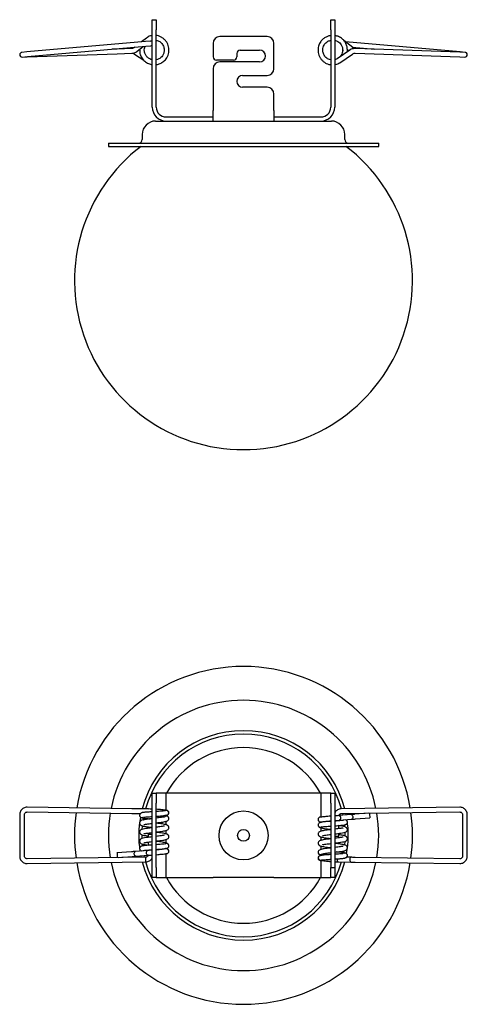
# Model space of a CAD drawing. Header units: millimetres. Extents: x 156 to 288, y 213 to 505.
import ezdxf

# ---------------------------------------------------------------- set-up
doc = ezdxf.new("R2010")
doc.units = ezdxf.units.MM
doc.header["$LTSCALE"] = 2

msp = doc.modelspace()

# ---------------------------------------------------------------- linework, layer by layer
at = {"color": 7, "linetype": 'Continuous', "lineweight": 25}
for p, q in [((195.27, 504.94), (196.47, 504.94)), ((195.27, 501.94), (195.27, 504.94)), ((196.47, 504.94), (196.47, 501.94)), ((248.07, 501.94), (248.07, 504.94)), ((248.07, 504.94), (249.27, 504.94)), ((249.27, 504.94), (249.27, 501.94)), ((195.27, 479.04), (195.27, 501.94)), ((196.47, 479.04), (196.47, 501.94)), ((248.07, 501.94), (248.07, 479.04)), ((249.27, 501.94), (249.27, 479.04)), ((193.26, 498.47), (158.19, 495.41)), ((193.54, 499.52), (192.08, 498.37)), ((194.74, 498.6), (193.26, 498.47)), ((229.27, 499.94), (215.27, 499.94)), ((254.59, 496.69), (251.98, 498.74)), ((158.32, 494.01), (193.38, 497.08)), ((184.87, 496.26), (183.42, 496.21)), ((189.19, 496.41), (184.87, 496.26)), ((189.2, 496.41), (189.19, 496.41)), ((190.08, 496.79), (189.95, 496.69)), ((189.96, 496.68), (189.95, 496.69)), ((190.82, 495.59), (192.62, 497.01)), ((193.38, 497.08), (194.86, 497.21)), ((213.27, 497.94), (213.27, 493.94)), ((221.27, 495.94), (227.02, 495.94)), ((231.27, 490.44), (231.27, 497.94)), ((253.73, 495.94), (249.95, 493.37)), ((250.97, 497.76), (250.97, 497.76)), ((251.39, 497.06), (251.39, 497.06)), ((251.6, 496.01), (251.55, 495.44)), ((286.34, 495.41), (252.45, 498.37)), ((252.94, 495.41), (253.01, 495.79)), ((252.98, 496.17), (253.48, 495.77)), ((254.45, 496.79), (261.11, 496.21)), ((286.3, 495.33), (255.34, 496.41)), ((255.34, 496.41), (255.34, 496.41)), ((158.19, 495.41), (156.68, 495.27)), ((156.77, 493.88), (158.28, 493.93)), ((156.8, 493.88), (158.32, 494.01)), ((158.28, 493.93), (184.91, 494.86)), ((184.91, 494.86), (189.24, 495.01)), ((190.02, 494.78), (192.76, 492.92)), ((219.27, 492.94), (214.27, 492.94)), ((220.27, 494.94), (220.27, 493.94)), ((249.95, 493.37), (249.31, 493.08)), ((250.74, 492.21), (254.52, 494.78)), ((255.29, 495.01), (286.25, 493.93)), ((255.29, 495.01), (255.29, 495.01)), ((286.25, 493.93), (287.77, 493.88)), ((287.82, 495.27), (286.3, 495.33)), ((287.85, 495.27), (286.34, 495.41)), ((213.27, 490.44), (213.27, 478.04)), ((227.02, 492.44), (215.27, 492.44)), ((222.02, 488.44), (229.27, 488.44)), ((229.27, 484.94), (222.02, 484.94)), ((231.27, 478.04), (231.27, 482.94)), ((213.27, 474.94), (213.27, 478.04)), ((231.27, 478.04), (231.27, 474.94)), ((199.37, 476.14), (213.27, 476.14)), ((231.27, 476.14), (245.17, 476.14)), ((196.27, 474.94), (199.37, 474.94)), ((199.47, 474.94), (222.27, 474.94)), ((222.27, 474.94), (245.07, 474.94)), ((245.17, 474.94), (248.27, 474.94)), ((192.27, 470.94), (192.27, 469.44)), ((252.27, 469.44), (252.27, 470.94)), ((182.27, 468.44), (182.27, 467.44)), ((182.27, 468.44), (262.27, 468.44)), ((182.27, 467.44), (262.27, 467.44)), ((262.27, 467.44), (262.27, 468.44)), ((195.27, 275.99), (196.47, 275.99)), ((195.27, 272.99), (195.27, 275.99)), ((196.47, 275.99), (196.47, 272.99)), ((199.37, 275.99), (196.47, 275.99)), ((245.17, 275.99), (199.37, 275.99)), ((199.37, 270.89), (199.37, 275.99)), ((248.07, 275.99), (245.17, 275.99)), ((245.17, 275.99), (245.17, 268.91)), ((248.07, 275.99), (249.27, 275.99)), ((248.07, 272.99), (248.07, 275.99)), ((249.27, 275.99), (249.27, 272.99)), ((189.23, 271.4), (158.27, 271.82)), ((194.2, 271.31), (190.43, 271.38)), ((190.47, 271.38), (190.43, 271.38)), ((194.24, 271.3), (194.2, 271.31)), ((195.27, 253.99), (195.27, 272.99)), ((196.47, 253.99), (196.47, 272.99)), ((248.07, 272.99), (248.07, 253.99)), ((249.27, 272.99), (249.27, 253.99)), ((286.27, 271.82), (251.2, 271.35)), ((251.21, 271.34), (251.2, 271.35)), ((156.04, 269.62), (156.04, 257.36)), ((157.44, 257.36), (157.44, 269.62)), ((158.25, 270.42), (189.21, 270)), ((190.4, 269.98), (191.79, 269.96)), ((199.37, 269.29), (199.37, 269.44)), ((254.09, 269.65), (250.51, 269.35)), ((250.62, 267.96), (254.21, 268.25)), ((251.22, 269.95), (286.29, 270.42)), ((251.56, 269.95), (251.67, 269.45)), ((259.11, 270.05), (255.26, 269.74)), ((255.37, 268.35), (259.7, 268.7)), ((287.09, 269.62), (287.09, 257.36)), ((288.49, 257.36), (288.49, 269.62)), ((199.37, 266.65), (199.37, 267.67)), ((245.17, 265.74), (245.17, 264.72)), ((250.44, 267.82), (250.44, 267.95)), ((250.44, 265.47), (250.44, 266.41)), ((252.11, 266.59), (252.15, 266.11)), ((192.28, 262.58), (192.27, 263.62)), ((194.1, 263.86), (194.1, 262.92)), ((194.1, 263.86), (195.27, 263.86)), ((199.37, 263.95), (199.37, 264.97)), ((245.17, 263.04), (245.17, 262.02)), ((250.44, 263.13), (249.27, 263.13)), ((250.44, 263.13), (250.44, 264.07)), ((192.43, 260.4), (192.38, 260.88)), ((194.1, 261.51), (194.1, 260.57)), ((199.37, 261.25), (199.37, 262.27)), ((245.17, 260.34), (245.17, 259.32)), ((252.21, 261.68), (252.14, 260.7)), ((193.31, 257.04), (158.25, 256.56)), ((189.16, 258.64), (184.83, 258.29)), ((185.42, 256.93), (189.28, 257.24)), ((193.91, 259.03), (190.33, 258.73)), ((190.44, 257.34), (194.03, 257.63)), ((192.97, 257.04), (192.86, 257.54)), ((194.1, 259.17), (194.1, 259.04)), ((199.37, 250.99), (199.37, 258.08)), ((245.17, 257.69), (245.17, 257.55)), ((251.91, 258.89), (251.83, 258.38)), ((254.14, 257), (252.75, 257.03)), ((286.28, 256.56), (255.33, 256.98)), ((158.26, 255.16), (193.33, 255.64)), ((193.32, 255.65), (193.33, 255.64)), ((195.27, 250.99), (195.27, 253.99)), ((196.47, 253.99), (196.47, 250.99)), ((245.17, 256.09), (245.17, 250.99)), ((248.07, 253.99), (249.27, 253.99)), ((248.07, 250.99), (248.07, 253.99)), ((249.27, 253.99), (249.27, 250.99)), ((250.29, 255.68), (250.33, 255.68)), ((250.33, 255.68), (254.11, 255.6)), ((254.07, 255.61), (254.11, 255.6)), ((255.31, 255.59), (286.26, 255.16)), ((196.47, 250.99), (195.27, 250.99)), ((196.47, 250.99), (199.37, 250.99)), ((199.37, 250.99), (213.27, 250.99)), ((231.27, 250.99), (213.27, 250.99)), ((231.27, 250.99), (245.17, 250.99)), ((245.17, 250.99), (248.07, 250.99)), ((249.27, 250.99), (248.07, 250.99))]:
    msp.add_line(p, q, dxfattribs=at)
at = {"color": 7, "linetype": 'Continuous', "lineweight": 25, "flags": 128}
for points in [[(192.62, 268.1), (192.63, 268.14), (192.71, 268.61)], [(199.53, 269.52), (199.71, 269.55), (199.93, 269.7), (200.08, 269.89), (200.12, 269.98), (200.14, 270.07), (200.14, 270.19), (200.11, 270.33), (200.04, 270.48), (199.92, 270.63), (199.54, 270.86), (199.05, 270.95), (199.05, 270.95)], [(200.14, 268.18), (200.16, 268.23), (200.21, 268.49)], [(250.5, 269.35), (250.53, 269.36), (250.7, 269.3), (250.84, 269.15), (250.95, 268.93), (251, 268.66), (250.98, 268.39), (250.89, 268.16), (250.76, 268.01), (250.62, 267.96)], [(252.67, 269.53), (252.62, 269.8), (252.58, 269.96)], [(254.09, 269.65), (254.23, 269.63), (254.39, 269.51), (254.51, 269.3), (254.58, 269.04)], [(254.58, 269.04), (254.58, 268.77), (254.52, 268.53), (254.4, 268.35), (254.24, 268.26), (254.21, 268.25)], [(192.32, 265.29), (192.38, 266.08), (192.4, 266.29)], [(244.42, 266.96), (244.37, 266.86), (244.32, 266.59)], [(252.25, 264.42), (252.26, 264.01), (252.27, 263.36)], [(200.11, 260.03), (200.16, 260.13), (200.21, 260.39)], [(189.96, 257.94), (189.95, 258.22), (190.02, 258.46), (190.14, 258.64), (190.29, 258.73), (190.33, 258.73)], [(190.44, 257.34), (190.3, 257.36), (190.15, 257.48), (190.02, 257.69), (189.96, 257.94)], [(191.86, 257.45), (191.92, 257.19), (191.95, 257.02)], [(194.03, 257.63), (194.01, 257.63), (193.84, 257.68), (193.69, 257.84), (193.58, 258.06), (193.54, 258.33), (193.56, 258.6), (193.64, 258.82), (193.77, 258.98), (193.91, 259.03)], [(244.39, 258.8), (244.37, 258.76), (244.32, 258.49)], [(245.01, 257.47), (244.83, 257.44), (244.6, 257.29), (244.46, 257.1), (244.42, 257.01), (244.4, 256.91), (244.39, 256.8), (244.42, 256.66), (244.49, 256.51), (244.61, 256.36), (244.99, 256.13), (245.48, 256.04), (245.48, 256.04)], [(249.97, 256.55), (249.96, 256.46), (249.97, 256.19), (250.03, 255.94), (250.15, 255.77), (250.29, 255.68)], [(254.14, 257), (254.02, 256.98), (253.88, 256.85), (253.78, 256.64), (253.73, 256.38), (253.74, 256.11), (253.81, 255.87), (253.92, 255.69), (254.07, 255.61)]]:
    msp.add_lwpolyline(points, dxfattribs=at)
at = {"color": 7, "linetype": 'Continuous', "lineweight": 25}
for radius in [7.25, 1.75]:
    msp.add_circle((222.27, 263.49), radius, dxfattribs=at)
for centre, radius, start, end in [((194.8, 497.91), 0.7, 47.912, 95.001), ((215.27, 497.94), 2, 90, 180), ((229.27, 497.94), 2, 0, 90), ((194.8, 497.91), 0.7, 275.001, 312.088), ((221.27, 494.94), 1, 90, 180), ((227.02, 494.19), 1.75, 270, 90), ((156.74, 494.58), 0.7, 95.001, 175.9868), ((156.74, 494.58), 0.7, 175.9868, 275.001), ((214.27, 493.94), 1, 180, 270), ((219.27, 493.94), 1, 270, 0), ((287.79, 494.58), 0.7, 268, 4.0132), ((287.79, 494.58), 0.7, 4.0132, 88), ((215.27, 490.44), 2, 90, 180), ((229.27, 490.44), 2, 270, 0), ((222.02, 486.69), 1.75, 90, 270), ((229.27, 482.94), 2, 0, 90), ((199.37, 479.04), 4.1, 180, 270), ((199.37, 479.04), 2.9, 180, 270), ((245.17, 479.04), 4.1, 270, 0), ((245.17, 479.04), 2.9, 270, 0), ((196.27, 470.94), 4, 90, 180), ((248.27, 470.94), 4, 0, 90), ((191.27, 469.44), 1, 270, 0), ((253.27, 469.44), 1, 180, 270), ((222.27, 427.68), 50, 127.3265, 52.6735), ((222.27, 263.49), 50, 90, 170.642), ((222.27, 263.49), 50, 9.3575, 90), ((222.27, 263.49), 40, 90, 168.4742), ((222.27, 263.49), 40, 11.5249, 90), ((222.27, 263.49), 31, 90, 165.3255), ((222.27, 263.49), 31, 14.6999, 90), ((222.27, 263.49), 30, 15.1737, 164.8645), ((222.27, 263.49), 26, 28.7357, 151.2643), ((222.27, 263.49), 50, 172.2612, 187.7383), ((222.27, 263.49), 40, 170.5089, 189.4902), ((222.27, 263.49), 31, 169.8826, 188.6345), ((192.22, 269.44), 0.699, 206.398, 304.7653), ((199.51, 268.49), 0.7, 359.9643, 143.8405), ((199.51, 270.19), 0.7, 321.8761, 129.9755), ((245.02, 268.19), 0.7, 89.4254, 180.0202), ((245.02, 268.19), 0.7, 179.9767, 270.0112), ((222.27, 263.49), 31, 349.8974, 8.6345), ((252.9, 269.03), 6.77, 3.5932, 8.7691), ((255.64, 268.88), 4.07, 357.418, 8.0879), ((222.27, 263.49), 40, 350.5089, 9.4902), ((222.27, 263.49), 50, 352.2612, 7.7383), ((245.02, 266.59), 0.7, 179.9638, 317.7528), ((199.51, 260.39), 0.7, 359.9638, 137.7528), ((199.51, 258.79), 0.7, 359.9767, 90.0112), ((188.9, 258.11), 4.07, 177.418, 188.0879), ((191.63, 257.96), 6.77, 183.5932, 188.7691), ((196.75, 256.37), 3.5, 168.9392, 191.8422), ((199.51, 258.79), 0.7, 269.4254, 0.0202), ((245.02, 258.49), 0.7, 179.9643, 323.6518), ((245.02, 256.79), 0.7, 141.8761, 309.9755), ((252.31, 257.54), 0.699, 26.398, 124.7653), ((222.27, 263.49), 50, 189.3575, 350.642), ((222.27, 263.49), 40, 191.5249, 348.4742), ((222.27, 263.49), 31, 194.6999, 345.3255), ((222.27, 263.49), 30, 195.1737, 270), ((222.27, 263.49), 30, 270, 344.8645), ((222.27, 263.49), 26, 208.7357, 270), ((222.27, 263.49), 26, 270, 331.2643)]:
    msp.add_arc(centre, radius, start, end, dxfattribs=at)
for points, knots in [([(195.27, 500.21), (195.08, 500.2), (194.44, 500.15), (193.91, 499.78), (193.54, 499.52)], [0, 0, 0, 0, 0.298612, 1, 1, 1, 1]), ([(194.67, 498.56), (194.81, 498.67), (195, 498.8), (195.22, 498.82), (195.27, 498.82)], [0, 0, 0, 0, 0.794186, 1, 1, 1, 1]), ([(200.21, 496.09), (200.19, 496.37), (200.14, 496.93), (199.86, 497.73), (199.45, 498.46), (198.91, 499.1), (198.25, 499.63), (197.51, 500.01), (196.9, 500.22), (196.55, 500.25), (196.47, 500.26)], [0, 0, 0, 0, 0.137365, 0.274592, 0.411768, 0.54897, 0.686228, 0.823516, 0.960911, 1, 1, 1, 1]), ([(196.47, 498.8), (196.64, 498.77), (197.18, 498.69), (197.96, 498.12), (198.65, 497.18), (198.76, 496.42), (198.82, 496.04)], [0, 0, 0, 0, 0.132644, 0.421618, 0.710581, 1, 1, 1, 1]), ([(248.07, 500.24), (247.88, 500.21), (247.4, 500.14), (246.64, 499.82), (245.81, 499.28), (245.06, 498.46), (244.48, 497.37), (244.37, 496.53), (244.32, 496.09)], [0, 0, 0, 0, 0.092439, 0.239888, 0.403203, 0.582485, 0.783816, 1, 1, 1, 1]), ([(245.72, 496.04), (245.75, 496.3), (245.8, 496.78), (246.16, 497.58), (246.78, 498.28), (247.51, 498.7), (247.93, 498.79), (248.07, 498.81)], [0, 0, 0, 0, 0.192537, 0.370814, 0.666838, 0.896895, 1, 1, 1, 1]), ([(253.01, 495.79), (253, 496.16), (252.97, 496.88), (252.62, 497.85), (252.13, 498.62), (251.57, 499.21), (250.99, 499.64), (250.45, 499.92), (249.95, 500.11), (249.56, 500.21), (249.34, 500.23), (249.27, 500.24)], [0, 0, 0, 0, 0.174099, 0.335284, 0.478928, 0.604264, 0.716051, 0.812888, 0.893561, 0.965753, 1, 1, 1, 1]), ([(249.27, 498.81), (249.59, 498.72), (250.13, 498.57), (250.76, 498.06), (251.23, 497.47), (251.57, 496.71), (251.6, 496.14), (251.62, 495.84)], [0, 0, 0, 0, 0.239867, 0.403187, 0.582462, 0.783815, 1, 1, 1, 1]), ([(189.95, 496.69), (189.9, 496.65), (189.75, 496.54), (189.49, 496.44), (189.27, 496.42), (189.19, 496.41)], [0, 0, 0, 0, 0.2100125, 0.7081454, 1, 1, 1, 1]), ([(189.24, 495.01), (189.36, 495.02), (189.68, 495.04), (190.17, 495.19), (190.57, 495.4), (190.77, 495.55), (190.82, 495.59)], [0, 0, 0, 0, 0.209787, 0.55546, 0.901551, 1, 1, 1, 1]), ([(191.54, 496.16), (191.55, 495.74), (191.56, 494.85), (192.11, 493.61), (192.99, 492.59), (193.92, 492.01), (194.69, 491.73), (195.08, 491.67), (195.27, 491.64)], [0, 0, 0, 0, 0.193988, 0.410096, 0.618378, 0.816512, 0.912237, 1, 1, 1, 1]), ([(195.27, 493.07), (195.01, 493.14), (194.46, 493.28), (193.74, 493.84), (193.18, 494.6), (192.91, 495.5), (192.89, 496.36), (193.09, 496.86), (193.17, 497.06)], [0, 0, 0, 0, 0.152474, 0.331493, 0.512156, 0.693873, 0.87222, 1, 1, 1, 1]), ([(196.47, 491.66), (196.67, 491.69), (197.26, 491.77), (198.22, 492.22), (199.06, 492.93), (199.62, 493.7), (199.97, 494.42), (200.19, 495.23), (200.21, 495.8), (200.21, 496.09)], [0, 0, 0, 0, 0.097024, 0.281347, 0.49052, 0.606303, 0.731201, 0.863316, 1, 1, 1, 1]), ([(198.82, 496.04), (198.79, 495.72), (198.76, 495.09), (198.35, 494.29), (197.84, 493.71), (197.22, 493.27), (196.73, 493.15), (196.47, 493.08)], [0, 0, 0, 0, 0.238758, 0.453987, 0.638549, 0.800382, 1, 1, 1, 1]), ([(244.32, 496.09), (244.33, 495.81), (244.34, 495.25), (244.56, 494.44), (244.91, 493.68), (245.41, 493), (246.03, 492.43), (246.74, 491.99), (247.43, 491.72), (247.89, 491.65), (248.07, 491.63)], [0, 0, 0, 0, 0.130784, 0.261441, 0.392051, 0.522686, 0.653374, 0.78409, 0.914906, 1, 1, 1, 1]), ([(248.07, 493.08), (247.83, 493.13), (247.22, 493.25), (246.43, 493.91), (245.81, 494.9), (245.75, 495.66), (245.72, 496.04)], [0, 0, 0, 0, 0.176389, 0.450784, 0.725168, 1, 1, 1, 1]), ([(251.62, 495.84), (251.59, 495.59), (251.53, 495.11), (251.24, 494.41), (250.89, 494.06), (250.7, 493.88)], [0, 0, 0, 0, 0.340247, 0.652203, 1, 1, 1, 1]), ([(255.34, 496.41), (255.22, 496.41), (254.91, 496.41), (254.4, 496.3), (253.99, 496.11), (253.78, 495.97), (253.73, 495.94)], [0, 0, 0, 0, 0.209278, 0.554412, 0.899979, 1, 1, 1, 1]), ([(255.34, 496.41), (255.28, 496.41), (255.09, 496.43), (254.83, 496.52), (254.65, 496.64), (254.59, 496.69)], [0, 0, 0, 0, 0.209967, 0.70881, 1, 1, 1, 1]), ([(189.24, 495.01), (189.3, 495.01), (189.49, 495.01), (189.76, 494.94), (189.95, 494.83), (190.02, 494.78)], [0, 0, 0, 0, 0.209508, 0.70639, 1, 1, 1, 1]), ([(254.52, 494.78), (254.56, 494.82), (254.73, 494.92), (255, 495), (255.21, 495.01), (255.29, 495.01)], [0, 0, 0, 0, 0.209506, 0.706412, 1, 1, 1, 1]), ([(249.27, 491.66), (249.36, 491.66), (249.89, 491.68), (250.35, 491.97), (250.74, 492.21)], [0, 0, 0, 0, 0.166845, 1, 1, 1, 1]), ([(158.27, 271.82), (158.16, 271.82), (157.87, 271.81), (157.41, 271.68), (156.94, 271.43), (156.55, 271.06), (156.25, 270.61), (156.07, 270.12), (156.05, 269.78), (156.04, 269.62)], [0, 0, 0, 0, 0.0963653, 0.2492733, 0.4024042, 0.5555383, 0.7086787, 0.8618281, 1, 1, 1, 1]), ([(190.43, 271.38), (190.35, 271.38), (190.13, 271.39), (189.73, 271.4), (189.39, 271.4), (189.23, 271.4)], [0, 0, 0, 0, 0.209479, 0.610888, 1, 1, 1, 1]), ([(195.27, 271.29), (195.24, 271.29), (194.85, 271.3), (194.52, 271.3), (194.2, 271.31)], [0, 0, 0, 0, 0.073492, 1, 1, 1, 1]), ([(199.36, 270.92), (199.21, 270.94), (198.92, 270.97), (198.16, 271.06), (197.33, 271.15), (196.72, 271.22), (196.47, 271.25)], [0, 0, 0, 0, 0.266724, 0.533718, 0.800985, 1, 1, 1, 1]), ([(251.2, 271.35), (251.09, 271.34), (250.8, 271.32), (250.35, 271.18), (249.89, 270.91), (249.51, 270.55), (249.35, 270.26), (249.27, 270.12)], [0, 0, 0, 0, 0.138984, 0.359274, 0.57987, 0.800492, 1, 1, 1, 1]), ([(288.49, 269.62), (288.49, 269.73), (288.48, 270.02), (288.34, 270.48), (288.08, 270.95), (287.71, 271.34), (287.26, 271.62), (286.77, 271.8), (286.43, 271.82), (286.27, 271.82)], [0, 0, 0, 0, 0.096279, 0.249341, 0.402637, 0.555914, 0.709148, 0.862328, 1, 1, 1, 1]), ([(157.44, 269.62), (157.44, 269.66), (157.45, 269.8), (157.53, 270.03), (157.73, 270.26), (157.99, 270.4), (158.17, 270.42), (158.25, 270.42)], [0, 0, 0, 0, 0.096625, 0.330518, 0.568966, 0.807843, 1, 1, 1, 1]), ([(189.21, 270), (189.29, 270), (189.55, 270), (189.97, 269.99), (190.26, 269.99), (190.4, 269.98)], [0, 0, 0, 0, 0.20946, 0.610502, 1, 1, 1, 1]), ([(195.27, 268.46), (195.1, 268.44), (194.68, 268.39), (194.06, 268.32), (193.28, 268.2), (192.52, 268.06), (192.02, 267.94), (191.64, 267.62), (191.52, 267.32), (191.51, 267.07), (191.59, 266.81), (191.76, 266.58), (192.06, 266.4), (192.37, 266.3), (192.78, 266.2), (193.32, 266.11), (194, 266.01), (194.67, 265.93), (195.11, 265.87), (195.27, 265.86)], [0, 0, 0, 0, 0.045456, 0.110945, 0.173606, 0.287094, 0.397809, 0.454454, 0.482778, 0.508937, 0.537109, 0.566636, 0.62492, 0.682454, 0.744182, 0.811207, 0.884734, 0.957664, 1, 1, 1, 1]), ([(195.27, 270.49), (195.26, 270.49), (195.02, 270.47), (194.55, 270.44), (193.7, 270.38), (192.99, 270.32), (192.51, 270.26), (192.21, 270.21), (191.92, 270.08), (191.72, 269.93), (191.59, 269.73), (191.52, 269.52), (191.52, 269.28), (191.6, 269.14), (191.63, 269.06)], [0, 0, 0, 0, 0.001497, 0.121881, 0.241209, 0.46978, 0.578095, 0.67189, 0.720106, 0.78917, 0.833469, 0.884263, 0.940492, 1, 1, 1, 1]), ([(191.59, 269.13), (191.68, 269.02), (191.86, 268.81), (192.52, 268.6), (193.3, 268.51), (194.19, 268.43), (194.62, 268.38)], [0, 0, 0, 0, 0.203734, 0.387488, 0.704635, 1, 1, 1, 1]), ([(192.63, 268.87), (192.65, 268.87), (192.7, 268.87), (192.97, 268.91), (193.46, 268.95), (194.11, 269.01), (194.73, 269.05), (195.13, 269.08), (195.27, 269.09)], [0, 0, 0, 0, 0.114378, 0.29143, 0.485167, 0.691369, 0.893423, 1, 1, 1, 1]), ([(199.05, 270.76), (199.03, 270.77), (198.99, 270.78), (198.67, 270.73), (198.17, 270.69), (197.51, 270.64), (196.92, 270.6), (196.56, 270.57), (196.47, 270.57)], [0, 0, 0, 0, 0.142918, 0.316509, 0.509581, 0.719522, 0.926565, 1, 1, 1, 1]), ([(196.47, 269.17), (196.66, 269.18), (197.3, 269.22), (198.08, 269.28), (198.74, 269.34), (199.21, 269.39), (199.61, 269.47), (199.93, 269.61), (200.04, 269.74), (200.1, 269.81)], [0, 0, 0, 0, 0.109233, 0.36839, 0.490746, 0.625589, 0.792212, 0.890344, 1, 1, 1, 1]), ([(198.9, 268.93), (198.9, 268.93), (198.89, 268.95), (198.79, 268.93), (198.52, 268.89), (197.93, 268.79), (197.22, 268.7), (196.7, 268.63), (196.47, 268.61)], [0, 0, 0, 0, 0.049414, 0.137514, 0.334128, 0.56357, 0.801741, 1, 1, 1, 1]), ([(196.47, 267.21), (196.65, 267.23), (197.18, 267.29), (197.96, 267.39), (198.69, 267.51), (199.22, 267.61), (199.63, 267.75), (200, 267.96), (200.11, 268.15), (200.17, 268.26)], [0, 0, 0, 0, 0.102754, 0.288361, 0.466082, 0.607654, 0.718563, 0.844146, 1, 1, 1, 1]), ([(199.77, 269.15), (199.74, 269.17), (199.56, 269.28), (199.3, 269.33), (199.08, 269.36), (199, 269.37)], [0, 0, 0, 0, 0.109128, 0.700727, 1, 1, 1, 1]), ([(200.14, 268.18), (200.16, 268.24), (200.2, 268.34), (200.18, 268.48), (200.16, 268.59), (200.14, 268.66), (200.12, 268.75), (200.05, 268.92), (199.95, 269.02), (199.89, 269.07)], [0, 0, 0, 0, 0.320655, 0.544231, 0.621311, 0.654329, 0.685243, 0.820372, 1, 1, 1, 1]), ([(244.42, 268.56), (244.39, 268.49), (244.34, 268.38), (244.35, 268.21), (244.38, 268.09), (244.39, 268.03), (244.41, 267.96), (244.44, 267.87), (244.52, 267.74), (244.67, 267.59), (244.98, 267.43), (245.19, 267.39), (245.35, 267.37), (245.35, 267.37)], [0, 0, 0, 0, 0.195643, 0.328894, 0.373681, 0.39296, 0.411246, 0.449522, 0.493194, 0.596961, 0.714594, 0.993252, 1, 1, 1, 1]), ([(248.07, 269.22), (247.78, 269.19), (247.04, 269.11), (246.03, 269), (245.21, 268.91), (245.08, 268.9), (245.02, 268.89)], [0, 0, 0, 0, 0.172355, 0.449645, 0.725396, 1, 1, 1, 1]), ([(250.51, 269.35), (250.21, 269.33), (249.83, 269.3), (249.37, 269.29), (249.27, 269.29)], [0, 0, 0, 0, 0.766645, 1, 1, 1, 1]), ([(250.49, 269.4), (250.51, 269.45), (250.55, 269.6), (250.73, 269.78), (250.97, 269.92), (251.15, 269.94), (251.22, 269.95)], [0, 0, 0, 0, 0.153193, 0.45997, 0.768689, 1, 1, 1, 1]), ([(255.26, 269.74), (255.17, 269.74), (254.92, 269.72), (254.51, 269.68), (254.23, 269.66), (254.09, 269.65)], [0, 0, 0, 0, 0.209884, 0.611795, 1, 1, 1, 1]), ([(254.21, 268.25), (254.28, 268.26), (254.49, 268.28), (254.88, 268.31), (255.21, 268.34), (255.37, 268.35)], [0, 0, 0, 0, 0.2098775, 0.611575, 1, 1, 1, 1]), ([(286.29, 270.42), (286.33, 270.42), (286.47, 270.42), (286.7, 270.34), (286.93, 270.14), (287.07, 269.88), (287.09, 269.7), (287.09, 269.62)], [0, 0, 0, 0, 0.0966094, 0.3330397, 0.5735544, 0.8129235, 1, 1, 1, 1]), ([(195.27, 265.76), (195.1, 265.74), (194.68, 265.69), (194.06, 265.62), (193.28, 265.5), (192.52, 265.36), (192.02, 265.24), (191.64, 264.92), (191.52, 264.62), (191.51, 264.37), (191.59, 264.11), (191.76, 263.88), (192.06, 263.7), (192.37, 263.6), (192.78, 263.5), (193.33, 263.41), (193.78, 263.34), (194.07, 263.3), (194.1, 263.3)], [0, 0, 0, 0, 0.050927, 0.124298, 0.194501, 0.321649, 0.44569, 0.509152, 0.540886, 0.570193, 0.601756, 0.634836, 0.700136, 0.764594, 0.833753, 0.908844, 0.991221, 1, 1, 1, 1]), ([(192.73, 266.7), (192.74, 266.7), (192.77, 266.7), (192.93, 266.73), (193.25, 266.79), (193.7, 266.86), (194.33, 266.95), (194.88, 267.02), (195.22, 267.06), (195.27, 267.06)], [0, 0, 0, 0, 0.083209, 0.24765, 0.393699, 0.552046, 0.74308, 0.963719, 1, 1, 1, 1]), ([(200.17, 265.56), (200.19, 265.64), (200.22, 265.79), (200.17, 265.96), (200.11, 266.1), (200.05, 266.23), (199.94, 266.37), (199.76, 266.51), (199.54, 266.6), (199.17, 266.72), (198.62, 266.82), (197.88, 266.94), (197.13, 267.03), (196.64, 267.09), (196.47, 267.11)], [0, 0, 0, 0, 0.0957693, 0.1621219, 0.1859581, 0.2043434, 0.2381996, 0.279905, 0.3603933, 0.4542873, 0.5964241, 0.7584446, 0.9109339, 1, 1, 1, 1]), ([(198.9, 266.23), (198.9, 266.23), (198.89, 266.25), (198.79, 266.23), (198.52, 266.19), (197.93, 266.09), (197.22, 266), (196.7, 265.93), (196.47, 265.91)], [0, 0, 0, 0, 0.049414, 0.1375136, 0.3341284, 0.5635703, 0.8017407, 1, 1, 1, 1]), ([(196.47, 264.51), (196.65, 264.53), (197.18, 264.59), (197.96, 264.69), (198.69, 264.81), (199.22, 264.91), (199.63, 265.05), (200, 265.26), (200.11, 265.45), (200.17, 265.56)], [0, 0, 0, 0, 0.102754, 0.288361, 0.466082, 0.607654, 0.718563, 0.844146, 1, 1, 1, 1]), ([(244.36, 266.83), (244.34, 266.74), (244.31, 266.6), (244.36, 266.43), (244.42, 266.28), (244.49, 266.16), (244.59, 266.01), (244.78, 265.88), (244.99, 265.78), (245.37, 265.67), (245.91, 265.56), (246.65, 265.45), (247.41, 265.35), (247.89, 265.3), (248.07, 265.28)], [0, 0, 0, 0, 0.095769, 0.162122, 0.185958, 0.204343, 0.2382, 0.279905, 0.360393, 0.454287, 0.596424, 0.758445, 0.910934, 1, 1, 1, 1]), ([(248.07, 267.64), (247.93, 267.63), (247.53, 267.61), (246.91, 267.56), (246.2, 267.5), (245.46, 267.42), (244.74, 267.25), (244.53, 267.06), (244.42, 266.96)], [0, 0, 0, 0, 0.078878, 0.224353, 0.372354, 0.544699, 0.755225, 1, 1, 1, 1]), ([(245.02, 267.49), (245.1, 267.5), (245.25, 267.51), (246.12, 267.6), (247.12, 267.71), (247.83, 267.78), (248.07, 267.81)], [0, 0, 0, 0, 0.286849, 0.571916, 0.85565, 1, 1, 1, 1]), ([(245.61, 266.09), (245.62, 266.07), (245.65, 266.03), (245.98, 266.08), (246.57, 266.13), (247.29, 266.19), (247.82, 266.23), (248.07, 266.24)], [0, 0, 0, 0, 0.132593, 0.337095, 0.562442, 0.798982, 1, 1, 1, 1]), ([(249.27, 266.33), (249.43, 266.34), (249.86, 266.37), (250.52, 266.42), (251.19, 266.48), (251.76, 266.53), (252.16, 266.59), (252.45, 266.67), (252.62, 266.73), (252.8, 266.86), (252.93, 267.02), (253.01, 267.23), (253.02, 267.43), (252.99, 267.59), (252.92, 267.76), (252.75, 267.97), (252.55, 268.05), (252.42, 268.11)], [0, 0, 0, 0, 0.069548, 0.181667, 0.294804, 0.408496, 0.519644, 0.608807, 0.675111, 0.70623, 0.740913, 0.776959, 0.811698, 0.831535, 0.853714, 0.904165, 1, 1, 1, 1]), ([(251.92, 267.96), (251.92, 267.97), (251.92, 267.98), (251.68, 267.93), (251.25, 267.89), (250.65, 267.83), (249.98, 267.78), (249.49, 267.74), (249.27, 267.73)], [0, 0, 0, 0, 0.071291, 0.244457, 0.438817, 0.633352, 0.829554, 1, 1, 1, 1]), ([(249.27, 267.89), (249.39, 267.89), (249.89, 267.9), (250.31, 267.94), (250.62, 267.96)], [0, 0, 0, 0, 0.2572931, 1, 1, 1, 1]), ([(249.27, 263.93), (249.44, 263.95), (249.86, 264), (250.48, 264.07), (251.26, 264.18), (252.01, 264.32), (252.51, 264.45), (252.89, 264.77), (253.01, 265.07), (253.03, 265.32), (252.95, 265.57), (252.77, 265.81), (252.48, 265.99), (252.16, 266.09), (251.76, 266.19), (251.21, 266.28), (250.75, 266.35), (250.46, 266.38), (250.44, 266.39)], [0, 0, 0, 0, 0.050927, 0.124298, 0.194501, 0.321649, 0.44569, 0.509152, 0.540886, 0.570193, 0.601756, 0.634836, 0.700136, 0.764594, 0.833753, 0.908844, 0.991221, 1, 1, 1, 1]), ([(251.8, 265.69), (251.79, 265.69), (251.76, 265.69), (251.6, 265.66), (251.29, 265.6), (250.83, 265.53), (250.2, 265.44), (249.65, 265.37), (249.31, 265.33), (249.27, 265.33)], [0, 0, 0, 0, 0.083209, 0.24765, 0.393699, 0.552046, 0.74308, 0.963719, 1, 1, 1, 1]), ([(195.27, 263.06), (195.1, 263.04), (194.68, 262.99), (194.06, 262.92), (193.28, 262.8), (192.52, 262.66), (192.02, 262.54), (191.64, 262.22), (191.52, 261.92), (191.51, 261.67), (191.59, 261.41), (191.76, 261.18), (192.06, 261), (192.37, 260.9), (192.78, 260.8), (193.33, 260.71), (193.78, 260.64), (194.07, 260.6), (194.1, 260.6)], [0, 0, 0, 0, 0.050927, 0.124298, 0.194501, 0.321649, 0.44569, 0.509152, 0.540886, 0.570193, 0.601756, 0.634836, 0.700136, 0.764594, 0.833753, 0.908844, 0.991221, 1, 1, 1, 1]), ([(192.73, 264), (192.74, 264), (192.77, 264), (192.93, 264.03), (193.25, 264.09), (193.7, 264.16), (194.33, 264.25), (194.88, 264.32), (195.22, 264.36), (195.27, 264.36)], [0, 0, 0, 0, 0.083209, 0.24765, 0.393699, 0.552046, 0.74308, 0.963719, 1, 1, 1, 1]), ([(200.17, 262.86), (200.19, 262.94), (200.22, 263.09), (200.17, 263.26), (200.11, 263.4), (200.05, 263.53), (199.94, 263.67), (199.76, 263.81), (199.54, 263.9), (199.17, 264.02), (198.62, 264.12), (197.88, 264.24), (197.13, 264.33), (196.64, 264.39), (196.47, 264.41)], [0, 0, 0, 0, 0.095769, 0.162122, 0.185958, 0.204343, 0.2382, 0.279905, 0.360393, 0.454287, 0.596424, 0.758445, 0.910934, 1, 1, 1, 1]), ([(198.9, 263.53), (198.9, 263.53), (198.89, 263.55), (198.79, 263.53), (198.52, 263.49), (197.93, 263.39), (197.22, 263.3), (196.7, 263.23), (196.47, 263.21)], [0, 0, 0, 0, 0.049414, 0.137514, 0.334128, 0.56357, 0.801741, 1, 1, 1, 1]), ([(196.47, 261.81), (196.65, 261.83), (197.18, 261.89), (197.96, 261.99), (198.69, 262.11), (199.22, 262.21), (199.63, 262.35), (200, 262.56), (200.11, 262.75), (200.17, 262.86)], [0, 0, 0, 0, 0.102754, 0.288361, 0.466082, 0.607654, 0.718563, 0.844146, 1, 1, 1, 1]), ([(244.36, 264.13), (244.34, 264.04), (244.31, 263.9), (244.36, 263.73), (244.42, 263.58), (244.49, 263.46), (244.59, 263.31), (244.78, 263.18), (244.99, 263.08), (245.37, 262.97), (245.91, 262.86), (246.65, 262.75), (247.41, 262.65), (247.89, 262.6), (248.07, 262.58)], [0, 0, 0, 0, 0.095769, 0.162122, 0.185958, 0.204343, 0.2382, 0.279905, 0.360393, 0.454287, 0.596424, 0.758445, 0.910934, 1, 1, 1, 1]), ([(248.07, 265.18), (247.88, 265.16), (247.36, 265.1), (246.57, 265), (245.84, 264.88), (245.31, 264.77), (244.91, 264.64), (244.53, 264.42), (244.42, 264.23), (244.36, 264.13)], [0, 0, 0, 0, 0.102754, 0.288361, 0.466082, 0.607654, 0.718563, 0.844146, 1, 1, 1, 1]), ([(248.07, 262.48), (247.88, 262.46), (247.36, 262.4), (246.57, 262.3), (245.84, 262.18), (245.31, 262.07), (244.91, 261.94), (244.53, 261.72), (244.42, 261.53), (244.36, 261.43)], [0, 0, 0, 0, 0.102754, 0.288361, 0.466082, 0.607654, 0.718563, 0.844146, 1, 1, 1, 1]), ([(245.63, 263.46), (245.64, 263.46), (245.64, 263.44), (245.74, 263.45), (246.02, 263.5), (246.6, 263.6), (247.31, 263.69), (247.83, 263.75), (248.07, 263.78)], [0, 0, 0, 0, 0.049414, 0.137514, 0.334128, 0.56357, 0.801741, 1, 1, 1, 1]), ([(249.27, 261.23), (249.44, 261.25), (249.86, 261.3), (250.48, 261.37), (251.26, 261.48), (252.01, 261.62), (252.51, 261.75), (252.89, 262.07), (253.01, 262.37), (253.03, 262.62), (252.95, 262.87), (252.77, 263.11), (252.48, 263.29), (252.16, 263.39), (251.76, 263.49), (251.21, 263.58), (250.75, 263.65), (250.46, 263.68), (250.44, 263.69)], [0, 0, 0, 0, 0.050927, 0.124298, 0.194501, 0.321649, 0.44569, 0.509152, 0.540886, 0.570193, 0.601756, 0.634836, 0.700136, 0.764594, 0.833753, 0.908844, 0.991221, 1, 1, 1, 1]), ([(251.8, 262.99), (251.79, 262.99), (251.76, 262.99), (251.6, 262.96), (251.29, 262.9), (250.83, 262.83), (250.2, 262.74), (249.65, 262.67), (249.31, 262.63), (249.27, 262.63)], [0, 0, 0, 0, 0.083209, 0.24765, 0.393699, 0.552046, 0.74308, 0.963719, 1, 1, 1, 1]), ([(195.27, 260.66), (195.1, 260.65), (194.67, 260.62), (194.02, 260.57), (193.34, 260.51), (192.77, 260.45), (192.37, 260.4), (192.08, 260.32), (191.91, 260.26), (191.73, 260.12), (191.6, 259.96), (191.52, 259.76), (191.51, 259.55), (191.54, 259.39), (191.61, 259.23), (191.78, 259.01), (191.98, 258.93), (192.12, 258.88)], [0, 0, 0, 0, 0.0695483, 0.1816671, 0.2948035, 0.4084959, 0.5196439, 0.6088069, 0.6751108, 0.7062296, 0.7409127, 0.7769588, 0.8116977, 0.8315352, 0.8537144, 0.9041655, 1, 1, 1, 1]), ([(192.73, 261.3), (192.74, 261.3), (192.77, 261.3), (192.93, 261.33), (193.25, 261.39), (193.7, 261.46), (194.33, 261.55), (194.88, 261.62), (195.22, 261.66), (195.27, 261.66)], [0, 0, 0, 0, 0.083209, 0.24765, 0.393699, 0.552046, 0.74308, 0.963719, 1, 1, 1, 1]), ([(200.17, 260.16), (200.19, 260.24), (200.22, 260.39), (200.17, 260.56), (200.11, 260.7), (200.05, 260.83), (199.94, 260.97), (199.76, 261.11), (199.54, 261.2), (199.17, 261.32), (198.62, 261.42), (197.88, 261.54), (197.13, 261.63), (196.64, 261.69), (196.47, 261.71)], [0, 0, 0, 0, 0.095769, 0.162122, 0.185958, 0.204343, 0.2382, 0.279905, 0.360393, 0.454287, 0.596424, 0.758445, 0.910934, 1, 1, 1, 1]), ([(198.92, 260.9), (198.91, 260.91), (198.88, 260.95), (198.56, 260.91), (197.97, 260.86), (197.24, 260.8), (196.71, 260.76), (196.47, 260.74)], [0, 0, 0, 0, 0.132593, 0.337095, 0.562442, 0.798982, 1, 1, 1, 1]), ([(196.47, 259.34), (196.61, 259.35), (197.01, 259.38), (197.63, 259.43), (198.33, 259.49), (199.07, 259.57), (199.79, 259.74), (200, 259.93), (200.11, 260.03)], [0, 0, 0, 0, 0.078878, 0.224353, 0.372354, 0.544699, 0.755225, 1, 1, 1, 1]), ([(199.51, 259.49), (199.44, 259.49), (199.28, 259.48), (198.41, 259.39), (197.41, 259.28), (196.7, 259.2), (196.47, 259.18)], [0, 0, 0, 0, 0.286849, 0.571916, 0.85565, 1, 1, 1, 1]), ([(200.11, 258.43), (200.14, 258.5), (200.19, 258.61), (200.18, 258.78), (200.15, 258.9), (200.14, 258.96), (200.12, 259.03), (200.09, 259.11), (200.01, 259.25), (199.87, 259.4), (199.55, 259.56), (199.35, 259.6), (199.19, 259.62), (199.18, 259.62)], [0, 0, 0, 0, 0.195643, 0.328894, 0.373681, 0.39296, 0.411246, 0.449522, 0.493194, 0.596961, 0.714594, 0.993252, 1, 1, 1, 1]), ([(244.36, 261.43), (244.34, 261.34), (244.31, 261.2), (244.36, 261.03), (244.42, 260.88), (244.49, 260.76), (244.59, 260.61), (244.78, 260.48), (244.99, 260.38), (245.37, 260.27), (245.91, 260.16), (246.65, 260.05), (247.41, 259.95), (247.89, 259.9), (248.07, 259.88)], [0, 0, 0, 0, 0.095769, 0.162122, 0.185958, 0.204343, 0.2382, 0.279905, 0.360393, 0.454287, 0.596424, 0.758445, 0.910934, 1, 1, 1, 1]), ([(248.07, 259.78), (247.88, 259.76), (247.36, 259.7), (246.57, 259.6), (245.84, 259.48), (245.31, 259.37), (244.91, 259.24), (244.53, 259.02), (244.42, 258.83), (244.36, 258.73)], [0, 0, 0, 0, 0.102754, 0.288361, 0.466082, 0.607654, 0.718563, 0.844146, 1, 1, 1, 1]), ([(245.63, 260.76), (245.64, 260.76), (245.64, 260.74), (245.74, 260.75), (246.02, 260.8), (246.6, 260.9), (247.31, 260.99), (247.83, 261.05), (248.07, 261.08)], [0, 0, 0, 0, 0.049414, 0.137514, 0.334128, 0.56357, 0.801741, 1, 1, 1, 1]), ([(249.27, 258.53), (249.44, 258.55), (249.86, 258.6), (250.48, 258.67), (251.26, 258.78), (252.01, 258.92), (252.51, 259.05), (252.89, 259.37), (253.01, 259.67), (253.03, 259.92), (252.95, 260.17), (252.77, 260.41), (252.48, 260.59), (252.16, 260.69), (251.76, 260.79), (251.21, 260.88), (250.54, 260.98), (249.86, 261.06), (249.43, 261.11), (249.27, 261.13)], [0, 0, 0, 0, 0.045456, 0.110945, 0.173606, 0.287094, 0.397809, 0.454454, 0.482778, 0.508937, 0.537109, 0.566636, 0.62492, 0.682454, 0.744182, 0.811207, 0.884734, 0.957664, 1, 1, 1, 1]), ([(251.8, 260.29), (251.79, 260.29), (251.76, 260.29), (251.6, 260.26), (251.29, 260.2), (250.83, 260.13), (250.2, 260.04), (249.66, 259.97), (249.33, 259.93), (249.29, 259.93)], [0, 0, 0, 0, 0.083705, 0.249128, 0.396048, 0.55534, 0.747513, 0.969469, 1, 1, 1, 1]), ([(156.04, 257.36), (156.05, 257.25), (156.06, 256.96), (156.19, 256.51), (156.45, 256.04), (156.82, 255.65), (157.28, 255.36), (157.77, 255.19), (158.11, 255.17), (158.26, 255.16)], [0, 0, 0, 0, 0.0962786, 0.2493407, 0.4026366, 0.5559138, 0.7091484, 0.8623276, 1, 1, 1, 1]), ([(158.25, 256.56), (158.21, 256.57), (158.07, 256.57), (157.83, 256.65), (157.6, 256.85), (157.46, 257.1), (157.45, 257.29), (157.44, 257.36)], [0, 0, 0, 0, 0.096609, 0.33304, 0.573554, 0.812923, 1, 1, 1, 1]), ([(190.33, 258.73), (190.25, 258.73), (190.05, 258.71), (189.66, 258.68), (189.33, 258.65), (189.16, 258.64)], [0, 0, 0, 0, 0.209877, 0.611575, 1, 1, 1, 1]), ([(189.28, 257.24), (189.36, 257.25), (189.62, 257.27), (190.03, 257.3), (190.3, 257.33), (190.44, 257.34)], [0, 0, 0, 0, 0.209884, 0.611795, 1, 1, 1, 1]), ([(192.61, 259.03), (192.61, 259.02), (192.61, 259.01), (192.85, 259.06), (193.28, 259.1), (193.88, 259.16), (194.55, 259.21), (195.04, 259.25), (195.27, 259.26)], [0, 0, 0, 0, 0.071291, 0.244457, 0.438817, 0.633352, 0.829554, 1, 1, 1, 1]), ([(194.05, 257.62), (194.04, 257.56), (193.99, 257.4), (193.81, 257.2), (193.56, 257.07), (193.39, 257.05), (193.31, 257.04)], [0, 0, 0, 0, 0.183094, 0.479039, 0.776857, 1, 1, 1, 1]), ([(193.33, 255.64), (193.44, 255.65), (193.73, 255.67), (194.18, 255.8), (194.64, 256.07), (195.02, 256.43), (195.19, 256.73), (195.27, 256.87)], [0, 0, 0, 0, 0.138984, 0.359274, 0.57987, 0.800492, 1, 1, 1, 1]), ([(195.27, 259.1), (195.14, 259.09), (194.64, 259.08), (194.22, 259.05), (193.91, 259.03)], [0, 0, 0, 0, 0.2572931, 1, 1, 1, 1]), ([(194.03, 257.63), (194.32, 257.66), (194.7, 257.68), (195.16, 257.69), (195.27, 257.7)], [0, 0, 0, 0, 0.766645, 1, 1, 1, 1]), ([(196.47, 257.77), (196.75, 257.8), (197.5, 257.88), (198.51, 257.99), (199.33, 258.08), (199.45, 258.09), (199.51, 258.09)], [0, 0, 0, 0, 0.172355, 0.449645, 0.725396, 1, 1, 1, 1]), ([(244.39, 258.8), (244.37, 258.75), (244.34, 258.65), (244.35, 258.5), (244.38, 258.39), (244.39, 258.33), (244.41, 258.24), (244.49, 258.06), (244.59, 257.97), (244.64, 257.92)], [0, 0, 0, 0, 0.320655, 0.544231, 0.621311, 0.654329, 0.685243, 0.820372, 1, 1, 1, 1]), ([(248.07, 257.82), (247.88, 257.81), (247.24, 257.77), (246.45, 257.71), (245.8, 257.65), (245.32, 257.6), (244.92, 257.51), (244.61, 257.38), (244.49, 257.25), (244.43, 257.18)], [0, 0, 0, 0, 0.109233, 0.36839, 0.490746, 0.625589, 0.792212, 0.890344, 1, 1, 1, 1]), ([(244.77, 257.84), (244.8, 257.82), (244.98, 257.7), (245.24, 257.66), (245.47, 257.63), (245.54, 257.62)], [0, 0, 0, 0, 0.106901, 0.686426, 1, 1, 1, 1]), ([(245.63, 258.06), (245.64, 258.06), (245.64, 258.04), (245.74, 258.05), (246.02, 258.1), (246.6, 258.2), (247.31, 258.29), (247.83, 258.35), (248.07, 258.38)], [0, 0, 0, 0, 0.049414, 0.137514, 0.334128, 0.56357, 0.801741, 1, 1, 1, 1]), ([(251.9, 258.11), (251.88, 258.11), (251.84, 258.12), (251.56, 258.08), (251.07, 258.03), (250.43, 257.98), (249.81, 257.93), (249.41, 257.91), (249.27, 257.9)], [0, 0, 0, 0, 0.114378, 0.29143, 0.485167, 0.691369, 0.893423, 1, 1, 1, 1]), ([(249.27, 256.5), (249.27, 256.5), (249.51, 256.51), (249.98, 256.55), (250.84, 256.61), (251.54, 256.67), (252.02, 256.73), (252.33, 256.78), (252.62, 256.91), (252.81, 257.06), (252.95, 257.26), (253.01, 257.47), (253.01, 257.71), (252.94, 257.85), (252.9, 257.93)], [0, 0, 0, 0, 0.001497, 0.121881, 0.241209, 0.46978, 0.578095, 0.67189, 0.720106, 0.78917, 0.833469, 0.884263, 0.940492, 1, 1, 1, 1]), ([(252.94, 257.85), (252.85, 257.97), (252.68, 258.18), (252.02, 258.39), (251.23, 258.48), (250.34, 258.56), (249.91, 258.6)], [0, 0, 0, 0, 0.203734, 0.387488, 0.704635, 1, 1, 1, 1]), ([(255.33, 256.98), (255.24, 256.99), (254.98, 256.99), (254.57, 257), (254.28, 257), (254.14, 257)], [0, 0, 0, 0, 0.20946, 0.610502, 1, 1, 1, 1]), ([(286.26, 255.16), (286.38, 255.17), (286.67, 255.18), (287.12, 255.3), (287.59, 255.56), (287.99, 255.93), (288.28, 256.37), (288.46, 256.87), (288.48, 257.2), (288.49, 257.36)], [0, 0, 0, 0, 0.096365, 0.249273, 0.402404, 0.555538, 0.708679, 0.861828, 1, 1, 1, 1]), ([(287.09, 257.36), (287.09, 257.32), (287.08, 257.18), (287, 256.95), (286.8, 256.72), (286.55, 256.58), (286.36, 256.57), (286.28, 256.56)], [0, 0, 0, 0, 0.096625, 0.330518, 0.568966, 0.807843, 1, 1, 1, 1]), ([(245.17, 256.07), (245.32, 256.05), (245.61, 256.02), (246.37, 255.93), (247.21, 255.84), (247.81, 255.77), (248.07, 255.74)], [0, 0, 0, 0, 0.266724, 0.533718, 0.800985, 1, 1, 1, 1]), ([(245.49, 256.23), (245.51, 256.22), (245.54, 256.21), (245.87, 256.25), (246.36, 256.3), (247.02, 256.35), (247.61, 256.39), (247.97, 256.42), (248.07, 256.42)], [0, 0, 0, 0, 0.1429182, 0.3165088, 0.5095811, 0.7195224, 0.9265647, 1, 1, 1, 1]), ([(249.27, 255.7), (249.3, 255.7), (249.68, 255.69), (250.02, 255.68), (250.33, 255.68)], [0, 0, 0, 0, 0.073492, 1, 1, 1, 1]), ([(254.11, 255.6), (254.18, 255.6), (254.4, 255.6), (254.81, 255.59), (255.14, 255.59), (255.31, 255.59)], [0, 0, 0, 0, 0.209479, 0.610888, 1, 1, 1, 1])]:
    msp.add_open_spline(points, degree=3, knots=knots, dxfattribs=at)

doc.saveas('drawing.dxf')
